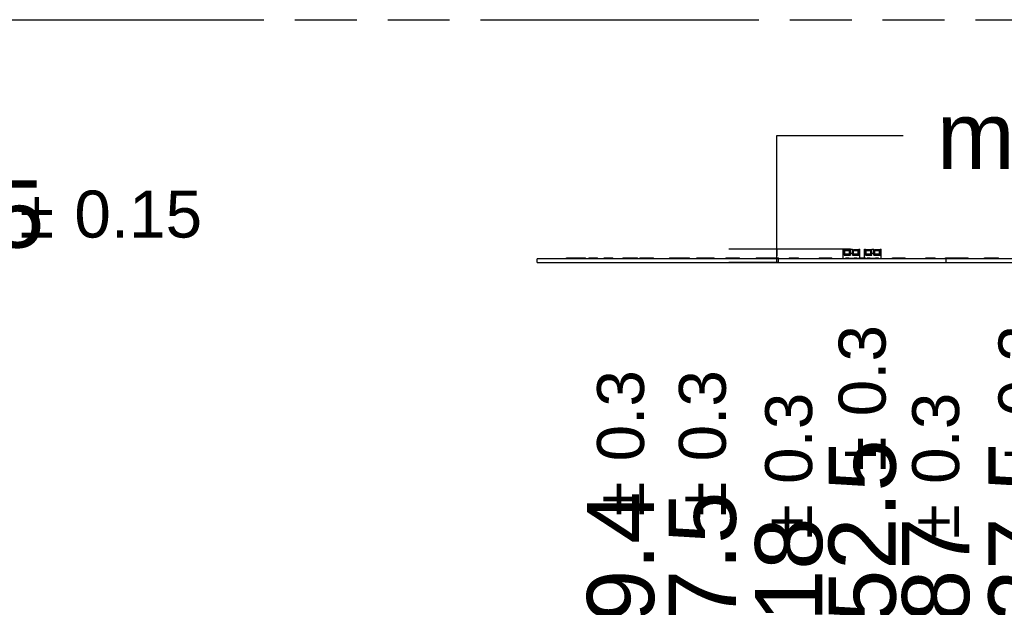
# Model space of a CAD drawing. Header units: millimetres. Extents: x 0 to 210, y 0 to 297.
# Tile 13 of 20: x 98 to 128, y 164 to 183. Entities that reach past the tile are written whole.
import ezdxf

# ---------------------------------------------------------------- set-up
doc = ezdxf.new("R2010")
doc.units = ezdxf.units.MM
doc.header["$LTSCALE"] = 19.36
doc.linetypes.add('PHANTOM', pattern=[0.8, 0.45, -0.05, 0.1, -0.05, 0.1, -0.05])
doc.layers.get('0').update_dxf_attribs({"linetype": 'CONTINUOUS'})
doc.layers.add('DEFAULT_3', color=7, linetype='PHANTOM')
doc.layers.add('Z_DIM_2D', color=7, linetype='CONTINUOUS')
doc.styles.add('TEXTSTYLE_3', font='helveticaneueltw1g-ltcn.otf')
doc.styles.add('TEXTSTYLE_4', font='gdt', dxfattribs={"width": 0.7})
doc.dimstyles.new('DIMSTYLE_12', dxfattribs={"dimtxt": 2.1, "dimasz": 3.5, "dimexe": 1.5, "dimexo": 0, "dimgap": 0.525, "dimtad": 0, "dimtih": 1, "dimtoh": 1, "dimlfac": 15.00015, "dimdsep": 46, "dimtxsty": 'TEXTSTYLE_3', "dimblk": '_FILLED', "dimblk1": '_FILLED', "dimblk2": '_FILLED', "dimcen": 0.09, "dimclrt": 5, "dimazin": 2, "dimtol": 1, "dimtp": 0.4, "dimtm": 0.4, "dimtfac": 1, "dimtofl": 0, "dimtmove": 0, "dimatfit": 3, "dimldrblk": '_FILLED', "dimfxl": 0, "dimtolj": 1, "dimarcsym": 0})
doc.dimstyles.new('DIMSTYLE_14', dxfattribs={"dimtxt": 2.1, "dimasz": 3.5, "dimexe": 1.5, "dimexo": 0, "dimgap": 1.05, "dimtad": 1, "dimdec": 3, "dimlfac": 15.000015, "dimdsep": 46, "dimtxsty": 'TEXTSTYLE_3', "dimblk": '_FILLED', "dimblk1": '_FILLED', "dimblk2": '_FILLED', "dimcen": 0.09, "dimclrt": 5, "dimadec": 3, "dimazin": 2, "dimtol": 1, "dimtp": 0.15, "dimtm": 0.15, "dimtfac": 1, "dimtdec": 3, "dimtofl": 0, "dimtmove": 0, "dimatfit": 3, "dimldrblk": '_FILLED', "dimfxl": 0, "dimtolj": 1, "dimarcsym": 0})
doc.dimstyles.new('DIMSTYLE_15', dxfattribs={"dimtxt": 2.1, "dimasz": 3.5, "dimexe": 1.5, "dimexo": 0, "dimgap": 1.05, "dimtad": 1, "dimlfac": 15.00015, "dimdsep": 46, "dimtxsty": 'TEXTSTYLE_3', "dimblk": '_FILLED', "dimblk1": '_FILLED', "dimblk2": '_FILLED', "dimcen": 0.09, "dimclrt": 5, "dimazin": 2, "dimtp": 0.2, "dimtm": 0.2, "dimtfac": 1, "dimtofl": 0, "dimtmove": 0, "dimatfit": 3, "dimldrblk": '_FILLED', "dimfxl": 0, "dimtolj": 1, "dimarcsym": 0})
doc.dimstyles.new('DIMSTYLE_6', dxfattribs={"dimtxt": 2.1, "dimasz": 3.5, "dimexe": 1.5, "dimexo": 0, "dimgap": 0.525, "dimtad": 0, "dimtih": 1, "dimtoh": 1, "dimlfac": 15.00015, "dimdsep": 46, "dimtxsty": 'TEXTSTYLE_3', "dimblk": '_FILLED', "dimblk1": '_FILLED', "dimblk2": '_FILLED', "dimcen": 0.09, "dimclrt": 5, "dimazin": 2, "dimtol": 1, "dimtp": 0.3, "dimtm": 0.3, "dimtfac": 1, "dimtofl": 0, "dimtmove": 0, "dimatfit": 3, "dimldrblk": '_FILLED', "dimfxl": 0, "dimtolj": 1, "dimarcsym": 0})

# ---------------------------------------------------------------- blocks, each defined once
blk = doc.blocks.new('*D27')
at = {"layer": 'Z_DIM_2D', "color": 2, "linetype": 'Continuous', "transparency": 16777216}
for p, q in [((116.463, 159.271), (116.463, 161.167)), ((117.817, 158.729), (116.463, 159.271)), ((117.817, 151.696), (117.817, 158.729))]:
    blk.add_line(p, q, dxfattribs=at)
at = {"layer": 'Z_DIM_2D', "color": 5, "linetype": 'Continuous', "transparency": 16777216}
for s, height, style, p in [('0.3', 1.47, 'TEXTSTYLE_3', (117.198, 168.869)), ('59.4', 2.1, 'TEXTSTYLE_3', (117.513, 162.217)), ('`', 1.47, 'TEXTSTYLE_4', (117.198, 167.154))]:
    blk.add_text(s, height=height, rotation=90, dxfattribs=dict(at, style=style)).set_placement(p)
blk = doc.blocks.new('_FILLED')
at = {"color": 0, "linetype": 'ByBlock'}
blk.add_solid([(0, 0), (-1, 0.125), (-1, -0.125)], dxfattribs=at)
blk = doc.blocks.new('_NONE')
blk = doc.blocks.new('*D29')
at = {"layer": 'Z_DIM_2D', "color": 2, "linetype": 'Continuous', "transparency": 16777216}
blk.add_line((119.024, 142.986), (119.024, 161.167), dxfattribs=at)
at = {"layer": 'Z_DIM_2D', "color": 5, "linetype": 'Continuous', "transparency": 16777216}
for s, height, style, p in [('0.3', 1.47, 'TEXTSTYLE_3', (119.759, 168.869)), ('77.5', 2.1, 'TEXTSTYLE_3', (120.074, 162.217)), ('`', 1.47, 'TEXTSTYLE_4', (119.759, 167.154))]:
    blk.add_text(s, height=height, rotation=90, dxfattribs=dict(at, style=style)).set_placement(p)
blk = doc.blocks.new('*D30')
at = {"layer": 'Z_DIM_2D', "color": 2, "linetype": 'Continuous', "transparency": 16777216}
blk.add_line((121.724, 150.113), (121.724, 161.167), dxfattribs=at)
at = {"layer": 'Z_DIM_2D', "color": 5, "linetype": 'Continuous', "transparency": 16777216}
for s, height, style, p in [('0.3', 1.47, 'TEXTSTYLE_3', (122.459, 168.163)), ('`', 1.47, 'TEXTSTYLE_4', (122.459, 166.448)), ('118', 2.1, 'TEXTSTYLE_3', (122.774, 162.217))]:
    blk.add_text(s, height=height, rotation=90, dxfattribs=dict(at, style=style)).set_placement(p)
blk = doc.blocks.new('*D31')
at = {"layer": 'Z_DIM_2D', "color": 2, "linetype": 'Continuous', "transparency": 16777216}
blk.add_line((124.024, 155.319), (124.024, 161.167), dxfattribs=at)
at = {"layer": 'Z_DIM_2D', "color": 5, "linetype": 'Continuous', "transparency": 16777216}
for s, height, style, p in [('0.3', 1.47, 'TEXTSTYLE_3', (124.759, 170.279)), ('152.5', 2.1, 'TEXTSTYLE_3', (125.074, 162.217)), ('`', 1.47, 'TEXTSTYLE_4', (124.759, 168.564))]:
    blk.add_text(s, height=height, rotation=90, dxfattribs=dict(at, style=style)).set_placement(p)
blk = doc.blocks.new('*D32')
at = {"layer": 'Z_DIM_2D', "color": 2, "linetype": 'Continuous', "transparency": 16777216}
blk.add_line((126.324, 150.113), (126.324, 161.167), dxfattribs=at)
at = {"layer": 'Z_DIM_2D', "color": 5, "linetype": 'Continuous', "transparency": 16777216}
for s, height, style, p in [('0.3', 1.47, 'TEXTSTYLE_3', (127.059, 168.163)), ('`', 1.47, 'TEXTSTYLE_4', (127.059, 166.448)), ('187', 2.1, 'TEXTSTYLE_3', (127.374, 162.217))]:
    blk.add_text(s, height=height, rotation=90, dxfattribs=dict(at, style=style)).set_placement(p)
blk = doc.blocks.new('*D33')
at = {"layer": 'Z_DIM_2D', "color": 2, "linetype": 'Continuous', "transparency": 16777216}
blk.add_line((129.024, 142.986), (129.024, 161.167), dxfattribs=at)
at = {"layer": 'Z_DIM_2D', "color": 5, "linetype": 'Continuous', "transparency": 16777216}
for s, height, style, p in [('0.3', 1.47, 'TEXTSTYLE_3', (129.759, 170.279)), ('227.5', 2.1, 'TEXTSTYLE_3', (130.074, 162.217)), ('`', 1.47, 'TEXTSTYLE_4', (129.759, 168.564))]:
    blk.add_text(s, height=height, rotation=90, dxfattribs=dict(at, style=style)).set_placement(p)
blk = doc.blocks.new('*D34')
at = {"layer": 'Z_DIM_2D', "color": 2, "linetype": 'Continuous', "transparency": 16777216}
for p, q in [((131.572, 159.027), (131.572, 161.167)), ((130.23, 158.495), (131.572, 159.027)), ((130.23, 151.696), (130.23, 158.495))]:
    blk.add_line(p, q, dxfattribs=at)
at = {"layer": 'Z_DIM_2D', "color": 5, "linetype": 'Continuous', "transparency": 16777216}
for s, height, style, p in [('0.3', 1.47, 'TEXTSTYLE_3', (132.307, 170.279)), ('245.6', 2.1, 'TEXTSTYLE_3', (132.622, 162.217)), ('`', 1.47, 'TEXTSTYLE_4', (132.307, 168.564))]:
    blk.add_text(s, height=height, rotation=90, dxfattribs=dict(at, style=style)).set_placement(p)
blk = doc.blocks.new('*D35')
at = {"layer": 'Z_DIM_2D', "color": 2, "linetype": 'Continuous', "transparency": 16777216}
blk.add_line((134.19, 150.737), (134.19, 161.167), dxfattribs=at)
at = {"layer": 'Z_DIM_2D', "color": 5, "linetype": 'Continuous', "transparency": 16777216}
for s, height, style, p in [('0.4', 1.47, 'TEXTSTYLE_3', (134.925, 168.163)), ('`', 1.47, 'TEXTSTYLE_4', (134.925, 166.448)), ('305', 2.1, 'TEXTSTYLE_3', (135.24, 162.217))]:
    blk.add_text(s, height=height, rotation=90, dxfattribs=dict(at, style=style)).set_placement(p)
blk = doc.blocks.new('*D37')
at = {"layer": 'Z_DIM_2D', "color": 2, "linetype": 'Continuous', "transparency": 16777216}
for p, q in [((87.721, 175.105), (87.721, 176.603)), ((87.721, 176.603), (91.671, 176.603)), ((87.067, 175.16), (89.221, 175.16)), ((87.067, 175.05), (89.221, 175.05)), ((87.721, 175.16), (87.721, 175.105)), ((87.721, 175.05), (87.721, 175.105))]:
    blk.add_line(p, q, dxfattribs=at)
at = {"layer": 'Z_DIM_2D', "color": 5, "linetype": 'Continuous', "transparency": 16777216}
for s, height, style, p in [('1.65', 2.1, 'TEXTSTYLE_3', (92.721, 175.553)), ('`', 1.47, 'TEXTSTYLE_4', (97.657, 175.868)), ('0.15', 1.47, 'TEXTSTYLE_3', (99.372, 175.868))]:
    blk.add_text(s, height=height, dxfattribs=dict(at, style=style)).set_placement(p)
blk = doc.blocks.new('*D38')
at = {"layer": 'Z_DIM_2D', "color": 2, "linetype": 'Continuous', "transparency": 16777216}
for p, q in [((121.357, 175.297), (121.357, 179.06)), ((121.357, 179.06), (125.307, 179.06)), ((123.657, 175.502), (119.857, 175.502)), ((121.357, 175.502), (121.357, 175.297)), ((121.399, 175.092), (119.857, 175.092)), ((121.357, 175.092), (121.357, 175.297))]:
    blk.add_line(p, q, dxfattribs=at)
at = {"layer": 'Z_DIM_2D', "color": 5, "linetype": 'Continuous', "transparency": 16777216, "style": 'TEXTSTYLE_3'}
for s, p in [('6.5', (132.124, 178.01)), ('max. ', (126.357, 178.01))]:
    blk.add_text(s, height=2.1, dxfattribs=at).set_placement(p)

msp = doc.modelspace()

# ---------------------------------------------------------------- linework, layer by layer
at = {"color": 7, "linetype": 'Continuous'}
for p, q in [((123.42725, 175.21232), (123.42725, 175.502317)), ((123.42725, 175.502317), (123.45725, 175.502317)), ((123.45725, 175.318985), (123.45725, 175.502317)), ((123.45725, 175.465651), (123.483916, 175.465651)), ((123.45725, 175.435651), (123.483916, 175.435651)), ((123.473916, 175.318985), (123.473916, 175.435651)), ((123.483916, 175.318985), (123.483916, 175.495754)), ((123.483916, 175.495754), (123.630582, 175.495754)), ((123.483916, 175.462455), (123.630582, 175.462455)), ((123.630582, 175.318985), (123.630582, 175.495754)), ((123.630582, 175.465651), (123.657248, 175.465651)), ((123.630582, 175.435651), (123.657248, 175.435651)), ((123.640581, 175.435651), (123.640581, 175.318985)), ((123.657248, 175.318985), (123.657248, 175.502317)), ((123.657248, 175.502317), (123.723914, 175.502317)), ((123.723914, 175.318985), (123.723914, 175.502317)), ((123.723914, 175.465651), (123.75058, 175.465651)), ((123.723914, 175.435651), (123.75058, 175.435651)), ((123.74058, 175.318985), (123.74058, 175.435651)), ((123.75058, 175.318985), (123.75058, 175.495754)), ((123.75058, 175.495754), (123.897246, 175.495754)), ((123.75058, 175.462455), (123.897246, 175.462455)), ((123.897246, 175.318985), (123.897246, 175.495754)), ((123.897246, 175.465651), (123.923912, 175.465651)), ((123.897246, 175.435651), (123.923912, 175.435651)), ((123.907245, 175.435651), (123.907245, 175.318985)), ((123.923912, 175.318985), (123.923912, 175.502317)), ((123.923912, 175.502317), (123.953912, 175.502317)), ((123.953912, 175.23712), (123.953912, 175.502317)), ((124.09391, 175.23712), (124.09391, 175.502317)), ((124.09391, 175.502317), (124.12391, 175.502317)), ((124.12391, 175.318985), (124.12391, 175.502317)), ((124.12391, 175.465651), (124.150576, 175.465651)), ((124.12391, 175.435651), (124.150576, 175.435651)), ((124.140576, 175.318985), (124.140576, 175.435651)), ((124.150576, 175.318985), (124.150576, 175.495754)), ((124.150576, 175.495754), (124.297242, 175.495754)), ((124.150576, 175.462455), (124.297242, 175.462455)), ((124.297242, 175.318985), (124.297242, 175.495754)), ((124.297242, 175.465651), (124.323908, 175.465651)), ((124.297242, 175.435651), (124.323908, 175.435651)), ((124.307241, 175.435651), (124.307241, 175.318985)), ((124.323908, 175.318985), (124.323908, 175.502317)), ((124.323908, 175.502317), (124.390574, 175.502317)), ((124.390574, 175.318985), (124.390574, 175.502317)), ((124.390574, 175.465651), (124.41724, 175.465651)), ((124.390574, 175.435651), (124.41724, 175.435651)), ((124.40724, 175.318985), (124.40724, 175.435651)), ((124.41724, 175.318985), (124.41724, 175.495754)), ((124.41724, 175.495754), (124.563906, 175.495754)), ((124.41724, 175.462455), (124.563906, 175.462455)), ((124.563906, 175.318985), (124.563906, 175.495754)), ((124.563906, 175.465651), (124.590572, 175.465651)), ((124.563906, 175.435651), (124.590572, 175.435651)), ((124.573905, 175.435651), (124.573905, 175.318985)), ((124.590572, 175.318985), (124.590572, 175.502317)), ((124.590572, 175.502317), (124.620572, 175.502317)), ((124.620572, 175.21232), (124.620572, 175.502317)), ((113.857347, 175.092321), (113.857347, 175.20232)), ((134.190476, 175.20232), (113.857347, 175.20232)), ((113.857347, 175.092321), (134.190476, 175.092321)), ((114.767198, 175.20232), (114.767198, 175.23712)), ((114.767198, 175.23712), (115.112439, 175.23712)), ((114.88075, 175.23712), (114.88075, 175.20232)), ((114.915479, 175.20232), (114.915479, 175.23712)), ((115.112439, 175.20232), (115.112439, 175.23712)), ((115.117949, 175.20232), (115.117949, 175.23712)), ((115.117949, 175.23712), (115.366905, 175.23712)), ((115.309545, 175.20232), (115.309545, 175.23712)), ((115.366905, 175.20232), (115.366905, 175.23712)), ((115.475584, 175.23712), (115.475584, 175.20232)), ((115.475584, 175.23712), (115.73844, 175.23712)), ((115.554799, 175.20232), (115.554799, 175.23712)), ((115.73844, 175.20232), (115.73844, 175.23712)), ((115.948821, 175.20232), (115.948821, 175.23712)), ((115.948821, 175.23712), (116.222024, 175.23712)), ((116.122025, 175.20232), (116.122025, 175.23712)), ((116.222024, 175.20232), (116.222024, 175.23712)), ((116.53126, 175.23712), (116.53126, 175.20232)), ((116.53126, 175.23712), (116.994253, 175.23712)), ((116.650691, 175.20232), (116.650691, 175.23712)), ((116.811114, 175.20232), (116.811114, 175.23712)), ((116.818346, 175.20232), (116.818346, 175.23712)), ((116.949749, 175.20232), (116.949749, 175.23712)), ((116.994253, 175.20232), (116.994253, 175.23712)), ((117.06795, 175.23712), (117.06795, 175.20232)), ((117.06795, 175.23712), (117.497227, 175.23712)), ((117.141017, 175.20232), (117.141017, 175.23712)), ((117.32719, 175.20232), (117.32719, 175.23712)), ((117.377751, 175.20232), (117.377751, 175.23712)), ((117.47775, 175.20232), (117.47775, 175.23712)), ((117.497227, 175.20232), (117.497227, 175.23712)), ((117.990867, 175.23712), (117.990867, 175.20232)), ((117.990867, 175.23712), (118.623964, 175.23712)), ((118.144074, 175.20232), (118.144074, 175.23712)), ((118.27263, 175.20232), (118.27263, 175.23712)), ((118.274702, 175.20232), (118.274702, 175.23712)), ((118.431066, 175.20232), (118.431066, 175.23712)), ((118.623964, 175.20232), (118.623964, 175.23712)), ((118.848298, 175.20232), (118.848298, 175.23712)), ((118.848298, 175.23712), (119.39742, 175.23712)), ((118.894706, 175.20232), (118.894706, 175.23712)), ((119.03074, 175.20232), (119.03074, 175.23712)), ((119.124218, 175.23712), (119.124218, 175.20232)), ((119.224217, 175.20232), (119.224217, 175.23712)), ((119.39742, 175.20232), (119.39742, 175.23712)), ((119.753328, 175.23712), (119.753328, 175.20232)), ((119.753328, 175.23712), (120.190615, 175.23712)), ((119.775718, 175.23712), (119.775718, 175.20232)), ((119.954442, 175.20232), (119.954442, 175.23712)), ((120.044201, 175.20232), (120.044201, 175.23712)), ((120.190615, 175.20232), (120.190615, 175.23712)), ((120.70213, 175.23712), (120.70213, 175.20232)), ((120.70213, 175.23712), (121.41054, 175.23712)), ((120.819686, 175.20232), (120.819686, 175.23712)), ((120.981488, 175.20232), (120.981488, 175.23712)), ((121.137337, 175.23712), (121.137337, 175.20232)), ((121.310541, 175.20232), (121.310541, 175.23712)), ((121.399269, 175.20232), (121.399269, 175.092321)), ((121.41054, 175.20232), (121.41054, 175.23712)), ((121.737362, 175.23712), (121.737362, 175.20232)), ((121.737362, 175.23712), (122.030318, 175.23712)), ((121.789589, 175.23712), (121.789589, 175.20232)), ((121.984196, 175.20232), (121.984196, 175.23712)), ((122.030318, 175.20232), (122.030318, 175.23712)), ((122.68245, 175.23712), (122.68245, 175.20232)), ((122.68245, 175.23712), (123.070669, 175.23712)), ((122.87266, 175.20232), (122.87266, 175.23712)), ((122.934463, 175.20232), (122.934463, 175.23712)), ((123.044731, 175.20232), (123.044731, 175.23712)), ((123.070669, 175.20232), (123.070669, 175.23712)), ((123.42725, 175.21232), (123.510583, 175.21232)), ((123.45725, 175.318985), (123.657248, 175.318985)), ((123.510583, 175.21232), (123.510583, 175.228986)), ((123.510583, 175.228986), (123.603915, 175.228986)), ((123.517249, 175.20232), (123.517249, 175.228986)), ((123.597249, 175.22232), (123.517249, 175.22232)), ((123.517249, 175.21232), (123.597249, 175.21232)), ((123.597249, 175.20232), (123.597249, 175.228986)), ((123.603915, 175.228986), (123.603915, 175.21232)), ((123.777247, 175.21232), (123.603915, 175.21232)), ((123.723914, 175.318985), (123.923912, 175.318985)), ((123.777247, 175.21232), (123.777247, 175.228986)), ((123.777247, 175.228986), (123.870579, 175.228986)), ((123.783913, 175.20232), (123.783913, 175.228986)), ((123.863913, 175.22232), (123.783913, 175.22232)), ((123.783913, 175.21232), (123.863913, 175.21232)), ((123.863913, 175.20232), (123.863913, 175.228986)), ((123.870579, 175.21232), (123.870579, 175.228986)), ((123.870579, 175.21232), (123.923911, 175.21232)), ((123.923911, 175.23712), (123.923911, 175.20232)), ((123.923911, 175.23712), (124.123909, 175.23712)), ((124.123909, 175.20232), (124.123909, 175.23712)), ((124.123909, 175.21232), (124.177243, 175.21232)), ((124.12391, 175.318985), (124.323908, 175.318985)), ((124.177243, 175.228986), (124.270575, 175.228986)), ((124.177243, 175.21232), (124.177243, 175.228986)), ((124.183909, 175.20232), (124.183909, 175.228986)), ((124.263909, 175.22232), (124.183909, 175.22232)), ((124.183909, 175.21232), (124.263909, 175.21232)), ((124.263909, 175.20232), (124.263909, 175.228986)), ((124.270575, 175.228986), (124.270575, 175.21232)), ((124.443907, 175.21232), (124.270575, 175.21232)), ((124.390574, 175.318985), (124.590572, 175.318985)), ((124.443907, 175.228986), (124.537239, 175.228986)), ((124.443907, 175.21232), (124.443907, 175.228986)), ((124.450573, 175.20232), (124.450573, 175.228986)), ((124.530573, 175.22232), (124.450573, 175.22232)), ((124.450573, 175.21232), (124.530573, 175.21232)), ((124.530573, 175.20232), (124.530573, 175.228986)), ((124.537239, 175.21232), (124.537239, 175.228986)), ((124.537239, 175.21232), (124.620572, 175.21232)), ((124.97631, 175.23712), (125.365372, 175.23712)), ((124.97631, 175.20232), (124.97631, 175.23712)), ((125.003443, 175.20232), (125.003443, 175.23712)), ((125.11336, 175.20232), (125.11336, 175.23712)), ((125.175163, 175.23712), (125.175163, 175.20232)), ((125.365372, 175.20232), (125.365372, 175.23712)), ((126.016864, 175.23712), (126.310589, 175.23712)), ((126.016864, 175.20232), (126.016864, 175.23712)), ((126.062972, 175.23712), (126.062972, 175.20232)), ((126.257583, 175.20232), (126.257583, 175.23712)), ((126.310589, 175.20232), (126.310589, 175.23712)), ((126.637281, 175.23712), (127.34569, 175.23712)), ((126.637281, 175.20232), (126.637281, 175.23712)), ((126.648554, 175.092321), (126.648554, 175.20232)), ((126.73728, 175.23712), (126.73728, 175.20232)), ((126.910483, 175.20232), (126.910483, 175.23712)), ((127.066332, 175.20232), (127.066332, 175.23712)), ((127.228134, 175.23712), (127.228134, 175.20232)), ((127.34569, 175.20232), (127.34569, 175.23712)), ((127.857205, 175.23712), (128.294494, 175.23712)), ((127.857205, 175.20232), (127.857205, 175.23712)), ((128.003621, 175.20232), (128.003621, 175.23712)), ((128.09338, 175.23712), (128.09338, 175.20232)), ((128.272104, 175.20232), (128.272104, 175.23712)), ((128.294494, 175.20232), (128.294494, 175.23712))]:
    msp.add_line(p, q, dxfattribs=at)
at = {"color": 9, "linetype": 'Continuous'}
for p, q in [((123.45725, 175.368985), (123.42725, 175.368985)), ((123.45725, 175.426164), (123.473916, 175.426164)), ((123.473916, 175.342946), (123.45725, 175.342946)), ((123.470583, 175.465651), (123.470583, 175.435651)), ((123.630582, 175.462092), (123.483916, 175.462092)), ((123.630582, 175.345652), (123.483916, 175.345652)), ((123.483916, 175.332319), (123.630582, 175.332319)), ((123.640581, 175.426161), (123.657248, 175.426161)), ((123.657248, 175.342946), (123.640581, 175.342946)), ((123.643915, 175.435651), (123.643915, 175.465651)), ((123.723914, 175.368985), (123.657248, 175.368985)), ((123.723914, 175.426164), (123.74058, 175.426164)), ((123.74058, 175.342946), (123.723914, 175.342946)), ((123.737247, 175.465651), (123.737247, 175.435651)), ((123.897246, 175.462092), (123.75058, 175.462092)), ((123.897246, 175.345652), (123.75058, 175.345652)), ((123.75058, 175.332319), (123.897246, 175.332319)), ((123.907245, 175.426161), (123.923912, 175.426161)), ((123.923912, 175.342946), (123.907245, 175.342946)), ((123.910579, 175.435651), (123.910579, 175.465651)), ((123.953912, 175.368985), (123.923912, 175.368985)), ((124.12391, 175.368985), (124.09391, 175.368985)), ((124.12391, 175.426164), (124.140576, 175.426164)), ((124.140576, 175.342946), (124.12391, 175.342946)), ((124.137243, 175.465651), (124.137243, 175.435651)), ((124.297242, 175.462092), (124.150576, 175.462092)), ((124.297242, 175.345652), (124.150576, 175.345652)), ((124.150576, 175.332319), (124.297242, 175.332319)), ((124.307241, 175.426161), (124.323908, 175.426161)), ((124.323908, 175.342946), (124.307241, 175.342946)), ((124.310575, 175.435651), (124.310575, 175.465651)), ((124.390574, 175.368985), (124.323908, 175.368985)), ((124.390574, 175.426164), (124.40724, 175.426164)), ((124.40724, 175.342946), (124.390574, 175.342946)), ((124.403907, 175.465651), (124.403907, 175.435651)), ((124.563906, 175.462092), (124.41724, 175.462092)), ((124.563906, 175.345652), (124.41724, 175.345652)), ((124.41724, 175.332319), (124.563906, 175.332319)), ((124.573905, 175.426161), (124.590572, 175.426161)), ((124.590572, 175.342946), (124.573905, 175.342946)), ((124.577239, 175.435651), (124.577239, 175.465651)), ((124.620572, 175.368985), (124.590572, 175.368985))]:
    msp.add_line(p, q, dxfattribs=at)
at = {"color": 7, "linetype": 'Continuous'}
for points, knots in [([(123.459697, 175.465651), (123.459055, 175.465651), (123.457083, 175.465481), (123.457615, 175.467622), (123.457937, 175.468356)], [0, 0, 0, 0, 0.444796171, 1, 1, 1, 1]), ([(123.726361, 175.465651), (123.725719, 175.465651), (123.723747, 175.465481), (123.724279, 175.467622), (123.724601, 175.468356)], [0, 0, 0, 0, 0.444796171, 1, 1, 1, 1]), ([(123.923912, 175.468097), (123.923912, 175.467458), (123.924095, 175.465477), (123.921942, 175.466042), (123.921208, 175.466371)], [0, 0, 0, 0, 0.442618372, 1, 1, 1, 1]), ([(124.126357, 175.465651), (124.125715, 175.465651), (124.123743, 175.465481), (124.124275, 175.467622), (124.124597, 175.468356)], [0, 0, 0, 0, 0.444796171, 1, 1, 1, 1]), ([(124.393021, 175.465651), (124.392379, 175.465651), (124.390407, 175.465481), (124.390939, 175.467622), (124.391261, 175.468356)], [0, 0, 0, 0, 0.444796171, 1, 1, 1, 1]), ([(124.590572, 175.468097), (124.590572, 175.467458), (124.590755, 175.465477), (124.588602, 175.466042), (124.587868, 175.466371)], [0, 0, 0, 0, 0.442618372, 1, 1, 1, 1])]:
    msp.add_open_spline(points, degree=3, knots=knots, dxfattribs=at)
at = {"layer": 'DEFAULT_3', "color": 91, "linetype": 'PHANTOM', "true_color": 0x80ff80}
msp.add_line((50.128636, 182.68), (150.128636, 182.68), dxfattribs=at)

# ---------------------------------------------------------------- dimensions: what is measured, and where the dimension line sits
at = {"layer": 'Z_DIM_2D', "color": 2, "linetype": 'Continuous'}
dim = msp.add_linear_dim(base=(121.35699, 175.502317), p1=(119.85699, 175.092321), p2=(123.657248, 175.502317), angle=90, text='max. <>', dimstyle='DIMSTYLE_15', override={"dimtad": 0, "dimtih": 1, "dimtoh": 1, "dimblk1": 'NONE', "dimblk2": 'NONE', "dimsah": 1}, dxfattribs=at)
dim.commit()
dim.dimension.update_dxf_attribs({"geometry": '*D38', "text_midpoint": (131.003632, 179.059708), "dimtype": 160})
dim = msp.add_linear_dim(base=(87.720509, 175.049785), p1=(89.220509, 175.159785), p2=(89.220509, 175.049785), angle=270, dimstyle='DIMSTYLE_14', override={"dimtad": 0, "dimtih": 1, "dimtoh": 1, "dimblk1": 'NONE', "dimblk2": 'NONE', "dimsah": 1}, dxfattribs=at)
dim.commit()
dim.dimension.update_dxf_attribs({"geometry": '*D37', "text_midpoint": (97.774091, 176.603232), "dimtype": 160})
for feature_location, offset, origin, dimstyle, picture, middle in [((124.023911, 155.319123), (0, 5.84785), (113.857347, 155.319123), 'DIMSTYLE_6', '*D31', (124.023911, 167.482122)), ((129.023861, 142.985913), (0, 18.18106), (113.857347, 142.985913), 'DIMSTYLE_6', '*D33', (129.023861, 167.482122)), ((130.230365, 151.695826), (1.341554, 9.471147), (113.857347, 151.695826), 'DIMSTYLE_6', '*D34', (131.571919, 167.482122)), ((117.817454, 151.695828), (-1.354157, 9.471145), (113.857347, 150.73717), 'DIMSTYLE_6', '*D27', (116.463297, 166.776898)), ((119.023961, 142.985913), (0, 18.18106), (113.857347, 142.985913), 'DIMSTYLE_6', '*D29', (119.023961, 166.776898)), ((121.723934, 150.112508), (0, 11.054465), (113.857347, 150.112508), 'DIMSTYLE_6', '*D30', (121.723934, 166.424286)), ((126.323888, 150.112508), (0, 11.054465), (113.857347, 150.112508), 'DIMSTYLE_6', '*D32', (126.323888, 166.424286)), ((134.190476, 150.737171), (0, 10.429802), (113.857347, 150.737171), 'DIMSTYLE_12', '*D35', (134.190476, 166.424286))]:
    dim = msp.add_ordinate_dim(feature_location=feature_location, offset=offset, dtype=1, origin=origin, dimstyle=dimstyle, override={"dimblk1": 'NONE', "dimsah": 1}, dxfattribs=at)
    dim.commit()
    dim.dimension.update_dxf_attribs({"geometry": picture, "text_midpoint": middle})

doc.saveas('drawing.dxf')
